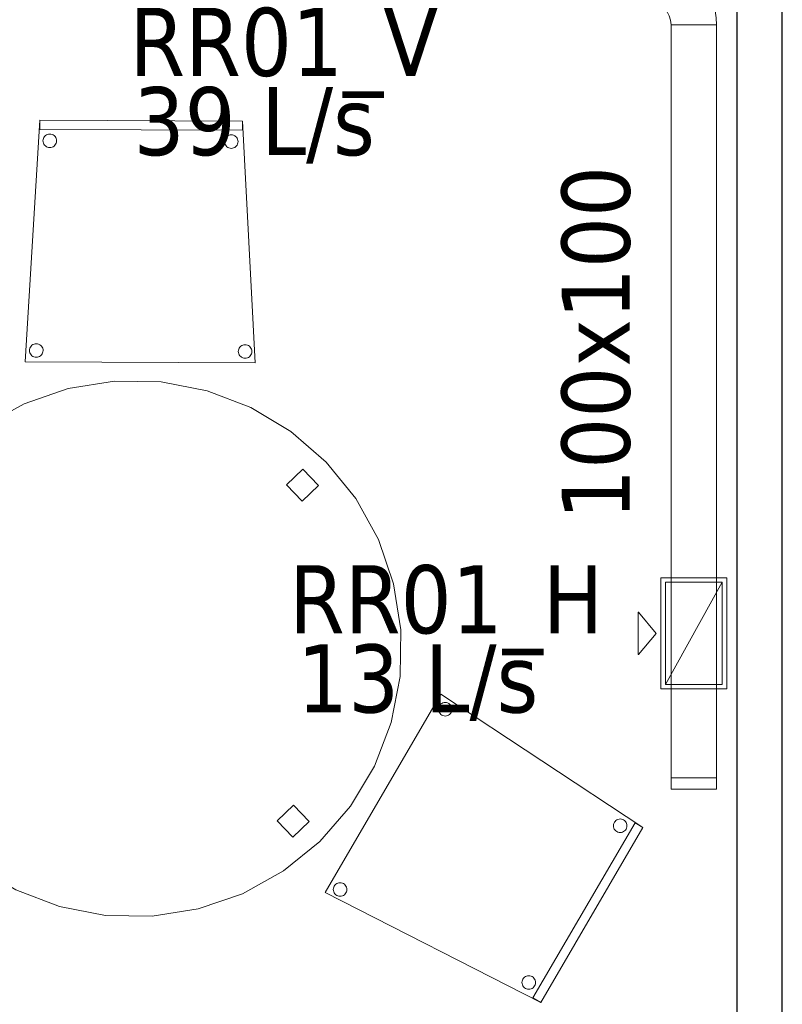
# Model space of a CAD drawing. Header units: metres. Extents: x 397.7 to 427.5, y 12.7 to 28.4.
# Tile 22 of 142: x 413.3 to 415, y 13.9 to 16.1. Entities that reach past the tile are written whole.
import ezdxf

# ---------------------------------------------------------------- set-up
doc = ezdxf.new("R2010")
doc.units = ezdxf.units.M
for name, color, linetype, lineweight in [('02_MOBILIARIO', 7, 'Continuous', 18), ('A-DETL-____-MBND', 7, 'Continuous', 18), ('A-GENM-____-OTLN', 7, 'Continuous', 18), ('A-WALL-____-MCUT', 7, 'Continuous', 25), ('A-WALL-____-OTLN', 7, 'Continuous', 25), ('M-HVAC-CDFF-IDEN', 7, 'Continuous', 30), ('M-HVAC-CDFF-OTLN', 7, 'Continuous', 18), ('M-HVAC-DUCT-IDEN', 7, 'Continuous', 30), ('M-HVAC-DUCT-OTLN', 7, 'Continuous', 18)]:
    doc.layers.add(name, color=color, linetype=linetype, lineweight=lineweight)
doc.styles.add('Tahoma_2', font='tahoma.ttf', dxfattribs={"height": 0.15})

# ---------------------------------------------------------------- blocks, each defined once
blk = doc.blocks.new('Family - Cadira confident_P2-152844-05_CLI_AIRE_P2')
at = {"layer": 'A-DETL-____-MBND', "color": 253, "true_color": 0xaaaaaa}
for p, q in [((0, 0.0022), (0.0323, 0.5347)), ((0.0323, 0.5347), (0, 0.0022)), ((0.0322, 0.5147), (0.0323, 0.5347)), ((0.0323, 0.5347), (0.0322, 0.5147)), ((0.0323, 0.5347), (0.4788, 0.5327)), ((0.4788, 0.5327), (0.0323, 0.5347)), ((0.0323, 0.5347), (0.4788, 0.5327)), ((0.4788, 0.5327), (0.0323, 0.5347)), ((0.4788, 0.5327), (0.4787, 0.5127)), ((0.4787, 0.5127), (0.4788, 0.5327)), ((0.4788, 0.5327), (0.5065, 0)), ((0.5065, 0), (0.4788, 0.5327)), ((0.4787, 0.5127), (0.0322, 0.5147)), ((0.0322, 0.5147), (0.4787, 0.5127)), ((0.0426, 0.4991), (0.0444, 0.501)), ((0.0444, 0.501), (0.0426, 0.4991)), ((0.0444, 0.501), (0.0466, 0.5024)), ((0.0466, 0.5024), (0.0444, 0.501)), ((0.0466, 0.5024), (0.0489, 0.5035)), ((0.0489, 0.5035), (0.0466, 0.5024)), ((0.0489, 0.5035), (0.0515, 0.5042)), ((0.0515, 0.5042), (0.0489, 0.5035)), ((0.0515, 0.5042), (0.054, 0.5044)), ((0.054, 0.5044), (0.0515, 0.5042)), ((0.054, 0.5044), (0.0566, 0.5042)), ((0.0566, 0.5042), (0.054, 0.5044)), ((0.0566, 0.5042), (0.0592, 0.5035)), ((0.0592, 0.5035), (0.0566, 0.5042)), ((0.0592, 0.5035), (0.0615, 0.5024)), ((0.0615, 0.5024), (0.0592, 0.5035)), ((0.0615, 0.5024), (0.0636, 0.5009)), ((0.0636, 0.5009), (0.0615, 0.5024)), ((0.0636, 0.5009), (0.0655, 0.499)), ((0.0655, 0.499), (0.0636, 0.5009)), ((0.4426, 0.4974), (0.4444, 0.4992)), ((0.4444, 0.4992), (0.4426, 0.4974)), ((0.4444, 0.4992), (0.4466, 0.5007)), ((0.4466, 0.5007), (0.4444, 0.4992)), ((0.4466, 0.5007), (0.4489, 0.5018)), ((0.4489, 0.5018), (0.4466, 0.5007)), ((0.4489, 0.5018), (0.4514, 0.5025)), ((0.4514, 0.5025), (0.4489, 0.5018)), ((0.4514, 0.5025), (0.454, 0.5027)), ((0.454, 0.5027), (0.4514, 0.5025)), ((0.454, 0.5027), (0.4566, 0.5024)), ((0.4566, 0.5024), (0.454, 0.5027)), ((0.4566, 0.5024), (0.4591, 0.5018)), ((0.4591, 0.5018), (0.4566, 0.5024)), ((0.4591, 0.5018), (0.4615, 0.5006)), ((0.4615, 0.5006), (0.4591, 0.5018)), ((0.4615, 0.5006), (0.4636, 0.4991)), ((0.4636, 0.4991), (0.4615, 0.5006)), ((0.039, 0.4895), (0.0393, 0.4921)), ((0.0393, 0.4921), (0.039, 0.4895)), ((0.0393, 0.4869), (0.039, 0.4895)), ((0.039, 0.4895), (0.0393, 0.4869)), ((0.0393, 0.4921), (0.04, 0.4946)), ((0.04, 0.4946), (0.0393, 0.4921)), ((0.0399, 0.4844), (0.0393, 0.4869)), ((0.0393, 0.4869), (0.0399, 0.4844)), ((0.041, 0.4821), (0.0399, 0.4844)), ((0.0399, 0.4844), (0.041, 0.4821)), ((0.04, 0.4946), (0.0411, 0.497)), ((0.0411, 0.497), (0.04, 0.4946)), ((0.0425, 0.4799), (0.041, 0.4821)), ((0.041, 0.4821), (0.0425, 0.4799)), ((0.0411, 0.497), (0.0426, 0.4991)), ((0.0426, 0.4991), (0.0411, 0.497)), ((0.0443, 0.4781), (0.0425, 0.4799)), ((0.0425, 0.4799), (0.0443, 0.4781)), ((0.0465, 0.4766), (0.0443, 0.4781)), ((0.0443, 0.4781), (0.0465, 0.4766)), ((0.0635, 0.478), (0.0614, 0.4765)), ((0.0614, 0.4765), (0.0635, 0.478)), ((0.0654, 0.4798), (0.0635, 0.478)), ((0.0635, 0.478), (0.0654, 0.4798)), ((0.0669, 0.4819), (0.0654, 0.4798)), ((0.0654, 0.4798), (0.0669, 0.4819)), ((0.0655, 0.499), (0.067, 0.4969)), ((0.067, 0.4969), (0.0655, 0.499)), ((0.068, 0.4843), (0.0669, 0.4819)), ((0.0669, 0.4819), (0.068, 0.4843)), ((0.067, 0.4969), (0.068, 0.4945)), ((0.068, 0.4945), (0.067, 0.4969)), ((0.068, 0.4945), (0.0687, 0.492)), ((0.0687, 0.492), (0.068, 0.4945)), ((0.0687, 0.4868), (0.068, 0.4843)), ((0.068, 0.4843), (0.0687, 0.4868)), ((0.0687, 0.492), (0.0689, 0.4894)), ((0.0689, 0.4894), (0.0687, 0.492)), ((0.0689, 0.4894), (0.0687, 0.4868)), ((0.0687, 0.4868), (0.0689, 0.4894)), ((0.439, 0.4878), (0.4393, 0.4904)), ((0.4393, 0.4904), (0.439, 0.4878)), ((0.4393, 0.4852), (0.439, 0.4878)), ((0.439, 0.4878), (0.4393, 0.4852)), ((0.4393, 0.4904), (0.44, 0.4929)), ((0.44, 0.4929), (0.4393, 0.4904)), ((0.4399, 0.4827), (0.4393, 0.4852)), ((0.4393, 0.4852), (0.4399, 0.4827)), ((0.441, 0.4803), (0.4399, 0.4827)), ((0.4399, 0.4827), (0.441, 0.4803)), ((0.44, 0.4929), (0.4411, 0.4953)), ((0.4411, 0.4953), (0.44, 0.4929)), ((0.4425, 0.4782), (0.441, 0.4803)), ((0.441, 0.4803), (0.4425, 0.4782)), ((0.4411, 0.4953), (0.4426, 0.4974)), ((0.4426, 0.4974), (0.4411, 0.4953)), ((0.4443, 0.4763), (0.4425, 0.4782)), ((0.4425, 0.4782), (0.4443, 0.4763)), ((0.4654, 0.4781), (0.4635, 0.4763)), ((0.4635, 0.4763), (0.4654, 0.4781)), ((0.4636, 0.4991), (0.4655, 0.4973)), ((0.4655, 0.4973), (0.4636, 0.4991)), ((0.4669, 0.4802), (0.4654, 0.4781)), ((0.4654, 0.4781), (0.4669, 0.4802)), ((0.4655, 0.4973), (0.4669, 0.4951)), ((0.4669, 0.4951), (0.4655, 0.4973)), ((0.4669, 0.4951), (0.468, 0.4928)), ((0.468, 0.4928), (0.4669, 0.4951)), ((0.468, 0.4826), (0.4669, 0.4802)), ((0.4669, 0.4802), (0.468, 0.4826)), ((0.468, 0.4928), (0.4687, 0.4903)), ((0.4687, 0.4903), (0.468, 0.4928)), ((0.4687, 0.4851), (0.468, 0.4826)), ((0.468, 0.4826), (0.4687, 0.4851)), ((0.4687, 0.4903), (0.4689, 0.4877)), ((0.4689, 0.4877), (0.4687, 0.4903)), ((0.4689, 0.4877), (0.4687, 0.4851)), ((0.4687, 0.4851), (0.4689, 0.4877)), ((0.0488, 0.4755), (0.0465, 0.4766)), ((0.0465, 0.4766), (0.0488, 0.4755)), ((0.0513, 0.4748), (0.0488, 0.4755)), ((0.0488, 0.4755), (0.0513, 0.4748)), ((0.0539, 0.4745), (0.0513, 0.4748)), ((0.0513, 0.4748), (0.0539, 0.4745)), ((0.0565, 0.4748), (0.0539, 0.4745)), ((0.0539, 0.4745), (0.0565, 0.4748)), ((0.059, 0.4754), (0.0565, 0.4748)), ((0.0565, 0.4748), (0.059, 0.4754)), ((0.0614, 0.4765), (0.059, 0.4754)), ((0.059, 0.4754), (0.0614, 0.4765)), ((0.4465, 0.4748), (0.4443, 0.4763)), ((0.4443, 0.4763), (0.4465, 0.4748)), ((0.4488, 0.4737), (0.4465, 0.4748)), ((0.4465, 0.4748), (0.4488, 0.4737)), ((0.4513, 0.473), (0.4488, 0.4737)), ((0.4488, 0.4737), (0.4513, 0.473)), ((0.4539, 0.4728), (0.4513, 0.473)), ((0.4513, 0.473), (0.4539, 0.4728)), ((0.4565, 0.473), (0.4539, 0.4728)), ((0.4539, 0.4728), (0.4565, 0.473)), ((0.459, 0.4737), (0.4565, 0.473)), ((0.4565, 0.473), (0.459, 0.4737)), ((0.4614, 0.4748), (0.459, 0.4737)), ((0.459, 0.4737), (0.4614, 0.4748)), ((0.4635, 0.4763), (0.4614, 0.4748)), ((0.4614, 0.4748), (0.4635, 0.4763)), ((0.0094, 0.0273), (0.0096, 0.0298)), ((0.0096, 0.0298), (0.0094, 0.0273)), ((0.0096, 0.0247), (0.0094, 0.0273)), ((0.0094, 0.0273), (0.0096, 0.0247)), ((0.0096, 0.0298), (0.0103, 0.0324)), ((0.0103, 0.0324), (0.0096, 0.0298)), ((0.0103, 0.0221), (0.0096, 0.0247)), ((0.0096, 0.0247), (0.0103, 0.0221)), ((0.0103, 0.0324), (0.0114, 0.0347)), ((0.0114, 0.0347), (0.0103, 0.0324)), ((0.0114, 0.0198), (0.0103, 0.0221)), ((0.0103, 0.0221), (0.0114, 0.0198)), ((0.0114, 0.0347), (0.0129, 0.0368)), ((0.0129, 0.0368), (0.0114, 0.0347)), ((0.0129, 0.0368), (0.0148, 0.0387)), ((0.0148, 0.0387), (0.0129, 0.0368)), ((0.0148, 0.0387), (0.0169, 0.0402)), ((0.0169, 0.0402), (0.0148, 0.0387)), ((0.0169, 0.0402), (0.0193, 0.0413)), ((0.0193, 0.0413), (0.0169, 0.0402)), ((0.0193, 0.0413), (0.0218, 0.0419)), ((0.0218, 0.0419), (0.0193, 0.0413)), ((0.0218, 0.0419), (0.0244, 0.0421)), ((0.0244, 0.0421), (0.0218, 0.0419)), ((0.0244, 0.0421), (0.027, 0.0419)), ((0.027, 0.0419), (0.0244, 0.0421)), ((0.027, 0.0419), (0.0295, 0.0412)), ((0.0295, 0.0412), (0.027, 0.0419)), ((0.0295, 0.0412), (0.0319, 0.0401)), ((0.0319, 0.0401), (0.0295, 0.0412)), ((0.0319, 0.0401), (0.034, 0.0386)), ((0.034, 0.0386), (0.0319, 0.0401)), ((0.034, 0.0386), (0.0358, 0.0367)), ((0.0358, 0.0367), (0.034, 0.0386)), ((0.0358, 0.0367), (0.0373, 0.0346)), ((0.0373, 0.0346), (0.0358, 0.0367)), ((0.0383, 0.022), (0.0372, 0.0197)), ((0.0372, 0.0197), (0.0383, 0.022)), ((0.0373, 0.0346), (0.0384, 0.0322)), ((0.0384, 0.0322), (0.0373, 0.0346)), ((0.039, 0.0245), (0.0383, 0.022)), ((0.0383, 0.022), (0.039, 0.0245)), ((0.0384, 0.0322), (0.0391, 0.0297)), ((0.0391, 0.0297), (0.0384, 0.0322)), ((0.0393, 0.0271), (0.039, 0.0245)), ((0.039, 0.0245), (0.0393, 0.0271)), ((0.0391, 0.0297), (0.0393, 0.0271)), ((0.0393, 0.0271), (0.0391, 0.0297)), ((0.4694, 0.0253), (0.4696, 0.0279)), ((0.4696, 0.0279), (0.4694, 0.0253)), ((0.4696, 0.0227), (0.4694, 0.0253)), ((0.4694, 0.0253), (0.4696, 0.0227)), ((0.4696, 0.0279), (0.4703, 0.0304)), ((0.4703, 0.0304), (0.4696, 0.0279)), ((0.4703, 0.0201), (0.4696, 0.0227)), ((0.4696, 0.0227), (0.4703, 0.0201)), ((0.4703, 0.0304), (0.4714, 0.0327)), ((0.4714, 0.0327), (0.4703, 0.0304)), ((0.4714, 0.0327), (0.4729, 0.0348)), ((0.4729, 0.0348), (0.4714, 0.0327)), ((0.4729, 0.0348), (0.4748, 0.0367)), ((0.4748, 0.0367), (0.4729, 0.0348)), ((0.4748, 0.0367), (0.4769, 0.0382)), ((0.4769, 0.0382), (0.4748, 0.0367)), ((0.4769, 0.0382), (0.4793, 0.0393)), ((0.4793, 0.0393), (0.4769, 0.0382)), ((0.4793, 0.0393), (0.4818, 0.0399)), ((0.4818, 0.0399), (0.4793, 0.0393)), ((0.4818, 0.0399), (0.4844, 0.0401)), ((0.4844, 0.0401), (0.4818, 0.0399)), ((0.4844, 0.0401), (0.487, 0.0399)), ((0.487, 0.0399), (0.4844, 0.0401)), ((0.487, 0.0399), (0.4895, 0.0392)), ((0.4895, 0.0392), (0.487, 0.0399)), ((0.4895, 0.0392), (0.4919, 0.0381)), ((0.4919, 0.0381), (0.4895, 0.0392)), ((0.4919, 0.0381), (0.494, 0.0366)), ((0.494, 0.0366), (0.4919, 0.0381)), ((0.494, 0.0366), (0.4958, 0.0347)), ((0.4958, 0.0347), (0.494, 0.0366)), ((0.4958, 0.0347), (0.4973, 0.0326)), ((0.4973, 0.0326), (0.4958, 0.0347)), ((0.4973, 0.0326), (0.4984, 0.0302)), ((0.4984, 0.0302), (0.4973, 0.0326)), ((0.499, 0.0225), (0.4983, 0.02)), ((0.4983, 0.02), (0.499, 0.0225)), ((0.4984, 0.0302), (0.4991, 0.0277)), ((0.4991, 0.0277), (0.4984, 0.0302)), ((0.4993, 0.0251), (0.499, 0.0225)), ((0.499, 0.0225), (0.4993, 0.0251)), ((0.4991, 0.0277), (0.4993, 0.0251)), ((0.4993, 0.0251), (0.4991, 0.0277)), ((0.5065, 0), (0, 0.0022)), ((0, 0.0022), (0.5065, 0)), ((0.0128, 0.0176), (0.0114, 0.0198)), ((0.0114, 0.0198), (0.0128, 0.0176)), ((0.0147, 0.0158), (0.0128, 0.0176)), ((0.0128, 0.0176), (0.0147, 0.0158)), ((0.0168, 0.0143), (0.0147, 0.0158)), ((0.0147, 0.0158), (0.0168, 0.0143)), ((0.0192, 0.0132), (0.0168, 0.0143)), ((0.0168, 0.0143), (0.0192, 0.0132)), ((0.0217, 0.0125), (0.0192, 0.0132)), ((0.0192, 0.0132), (0.0217, 0.0125)), ((0.0243, 0.0123), (0.0217, 0.0125)), ((0.0217, 0.0125), (0.0243, 0.0123)), ((0.0269, 0.0125), (0.0243, 0.0123)), ((0.0243, 0.0123), (0.0269, 0.0125)), ((0.0294, 0.0131), (0.0269, 0.0125)), ((0.0269, 0.0125), (0.0294, 0.0131)), ((0.0317, 0.0142), (0.0294, 0.0131)), ((0.0294, 0.0131), (0.0317, 0.0142)), ((0.0339, 0.0157), (0.0317, 0.0142)), ((0.0317, 0.0142), (0.0339, 0.0157)), ((0.0357, 0.0175), (0.0339, 0.0157)), ((0.0339, 0.0157), (0.0357, 0.0175)), ((0.0372, 0.0197), (0.0357, 0.0175)), ((0.0357, 0.0175), (0.0372, 0.0197)), ((0.4714, 0.0178), (0.4703, 0.0201)), ((0.4703, 0.0201), (0.4714, 0.0178)), ((0.4728, 0.0156), (0.4714, 0.0178)), ((0.4714, 0.0178), (0.4728, 0.0156)), ((0.4747, 0.0138), (0.4728, 0.0156)), ((0.4728, 0.0156), (0.4747, 0.0138)), ((0.4768, 0.0123), (0.4747, 0.0138)), ((0.4747, 0.0138), (0.4768, 0.0123)), ((0.4792, 0.0112), (0.4768, 0.0123)), ((0.4768, 0.0123), (0.4792, 0.0112)), ((0.4817, 0.0105), (0.4792, 0.0112)), ((0.4792, 0.0112), (0.4817, 0.0105)), ((0.4843, 0.0103), (0.4817, 0.0105)), ((0.4817, 0.0105), (0.4843, 0.0103)), ((0.4869, 0.0105), (0.4843, 0.0103)), ((0.4843, 0.0103), (0.4869, 0.0105)), ((0.4894, 0.0111), (0.4869, 0.0105)), ((0.4869, 0.0105), (0.4894, 0.0111)), ((0.4917, 0.0122), (0.4894, 0.0111)), ((0.4894, 0.0111), (0.4917, 0.0122)), ((0.4939, 0.0137), (0.4917, 0.0122)), ((0.4917, 0.0122), (0.4939, 0.0137)), ((0.4957, 0.0155), (0.4939, 0.0137)), ((0.4939, 0.0137), (0.4957, 0.0155)), ((0.4972, 0.0177), (0.4957, 0.0155)), ((0.4957, 0.0155), (0.4972, 0.0177)), ((0.4983, 0.02), (0.4972, 0.0177)), ((0.4972, 0.0177), (0.4983, 0.02))]:
    blk.add_line(p, q, dxfattribs=at)
blk = doc.blocks.new('Family - Evans P2-152854-05_CLI_AIRE_P2')
at = {"layer": 'A-WALL-____-MCUT', "color": 253, "true_color": 0xaaaaaa}
for p, q in [((4.4949, 0.1), (0, 0.1)), ((0, 0), (4.4949, 0))]:
    blk.add_line(p, q, dxfattribs=at)
at = {"layer": 'A-WALL-____-OTLN', "color": 253, "true_color": 0xaaaaaa}
for p, q in [((4.4949, 0.1), (0, 0.1)), ((0, 0), (4.4949, 0))]:
    blk.add_line(p, q, dxfattribs=at)
at = {"layer": 'A-WALL-____-OTLN', "color": 253, "lineweight": 18, "true_color": 0xaaaaaa}
blk.add_line((0, 0), (4.4949, 0), dxfattribs=at)
blk = doc.blocks.new('Family - LONDR55-XX_ZZ-ARQ-CAA-M3D-Londres55-152886-05_CLI_AIRE_P2')
at = {"layer": 'A-DETL-____-MBND', "color": 253, "true_color": 0xaaaaaa}
for p, q in [((0.389, 1.1468), (0.4885, 1.1734)), ((0.4885, 1.1734), (0.389, 1.1468)), ((0.4885, 1.1734), (0.5912, 1.1824)), ((0.5912, 1.1824), (0.4885, 1.1734)), ((0.5912, 1.1824), (0.6939, 1.1734)), ((0.6939, 1.1734), (0.5912, 1.1824)), ((0.6939, 1.1734), (0.7934, 1.1468)), ((0.7934, 1.1468), (0.6939, 1.1734)), ((0.2956, 1.1032), (0.389, 1.1468)), ((0.389, 1.1468), (0.2956, 1.1032)), ((0.5771, 1.0844), (0.5771, 1.1344)), ((0.5771, 1.1344), (0.6271, 1.1344)), ((0.5771, 1.1344), (0.5771, 1.0844)), ((0.6271, 1.1344), (0.5771, 1.1344)), ((0.6271, 1.1344), (0.6271, 1.0844)), ((0.6271, 1.0844), (0.6271, 1.1344)), ((0.7934, 1.1468), (0.8868, 1.1032)), ((0.8868, 1.1032), (0.7934, 1.1468)), ((0.2112, 1.0441), (0.2956, 1.1032)), ((0.2956, 1.1032), (0.2112, 1.0441)), ((0.8868, 1.1032), (0.9712, 1.0441)), ((0.9712, 1.0441), (0.8868, 1.1032)), ((0.6271, 1.0844), (0.5771, 1.0844)), ((0.5771, 1.0844), (0.6271, 1.0844)), ((0.1383, 0.9712), (0.2112, 1.0441)), ((0.2112, 1.0441), (0.1383, 0.9712)), ((0.9712, 1.0441), (1.0441, 0.9712)), ((1.0441, 0.9712), (0.9712, 1.0441)), ((0.0792, 0.8868), (0.1383, 0.9712)), ((0.1383, 0.9712), (0.0792, 0.8868)), ((1.0441, 0.9712), (1.1032, 0.8868)), ((1.1032, 0.8868), (1.0441, 0.9712)), ((0.0357, 0.7934), (0.0792, 0.8868)), ((0.0792, 0.8868), (0.0357, 0.7934)), ((1.1032, 0.8868), (1.1468, 0.7934)), ((1.1468, 0.7934), (1.1032, 0.8868)), ((0.009, 0.6939), (0.0357, 0.7934)), ((0.0357, 0.7934), (0.009, 0.6939)), ((1.1468, 0.7934), (1.1734, 0.6939)), ((1.1734, 0.6939), (1.1468, 0.7934)), ((0, 0.5912), (0.009, 0.6939)), ((0.009, 0.6939), (0, 0.5912)), ((1.1734, 0.6939), (1.1824, 0.5912)), ((1.1824, 0.5912), (1.1734, 0.6939)), ((0.0475, 0.5662), (0.0475, 0.6162)), ((0.0475, 0.6162), (0.0975, 0.6162)), ((0.0475, 0.6162), (0.0475, 0.5662)), ((0.0975, 0.6162), (0.0475, 0.6162)), ((0.0975, 0.6162), (0.0975, 0.5662)), ((0.0975, 0.5662), (0.0975, 0.6162)), ((0.009, 0.4885), (0, 0.5912)), ((0, 0.5912), (0.009, 0.4885)), ((1.0845, 0.5456), (1.0845, 0.5956)), ((1.0845, 0.5956), (1.1345, 0.5956)), ((1.0845, 0.5956), (1.0845, 0.5456)), ((1.1345, 0.5956), (1.0845, 0.5956)), ((1.1345, 0.5956), (1.1345, 0.5456)), ((1.1345, 0.5456), (1.1345, 0.5956)), ((1.1824, 0.5912), (1.1734, 0.4885)), ((1.1734, 0.4885), (1.1824, 0.5912)), ((0.0975, 0.5662), (0.0475, 0.5662)), ((0.0475, 0.5662), (0.0975, 0.5662)), ((1.1345, 0.5456), (1.0845, 0.5456)), ((1.0845, 0.5456), (1.1345, 0.5456)), ((0.0357, 0.389), (0.009, 0.4885)), ((0.009, 0.4885), (0.0357, 0.389)), ((1.1734, 0.4885), (1.1468, 0.389)), ((1.1468, 0.389), (1.1734, 0.4885)), ((0.0792, 0.2956), (0.0357, 0.389)), ((0.0357, 0.389), (0.0792, 0.2956)), ((1.1468, 0.389), (1.1032, 0.2956)), ((1.1032, 0.2956), (1.1468, 0.389)), ((0.1383, 0.2112), (0.0792, 0.2956)), ((0.0792, 0.2956), (0.1383, 0.2112)), ((1.1032, 0.2956), (1.0441, 0.2112)), ((1.0441, 0.2112), (1.1032, 0.2956)), ((0.2112, 0.1383), (0.1383, 0.2112)), ((0.1383, 0.2112), (0.2112, 0.1383)), ((1.0441, 0.2112), (0.9712, 0.1383)), ((0.9712, 0.1383), (1.0441, 0.2112)), ((0.2956, 0.0792), (0.2112, 0.1383)), ((0.2112, 0.1383), (0.2956, 0.0792)), ((0.9712, 0.1383), (0.8868, 0.0792)), ((0.8868, 0.0792), (0.9712, 0.1383)), ((0.5771, 0.0476), (0.5771, 0.0976)), ((0.5771, 0.0976), (0.6271, 0.0976)), ((0.5771, 0.0976), (0.5771, 0.0476)), ((0.6271, 0.0976), (0.5771, 0.0976)), ((0.6271, 0.0976), (0.6271, 0.0476)), ((0.6271, 0.0476), (0.6271, 0.0976)), ((0.389, 0.0357), (0.2956, 0.0792)), ((0.2956, 0.0792), (0.389, 0.0357)), ((0.8868, 0.0792), (0.7934, 0.0357)), ((0.7934, 0.0357), (0.8868, 0.0792)), ((0.6271, 0.0476), (0.5771, 0.0476)), ((0.5771, 0.0476), (0.6271, 0.0476)), ((0.4885, 0.009), (0.389, 0.0357)), ((0.389, 0.0357), (0.4885, 0.009)), ((0.7934, 0.0357), (0.6939, 0.009)), ((0.6939, 0.009), (0.7934, 0.0357)), ((0.5912, 0), (0.4885, 0.009)), ((0.4885, 0.009), (0.5912, 0)), ((0.6939, 0.009), (0.5912, 0)), ((0.5912, 0), (0.6939, 0.009))]:
    blk.add_line(p, q, dxfattribs=at)
blk = doc.blocks.new('Family - Taula redona 1_2m-153125-05_CLI_AIRE_P2')
blk.add_blockref('Family - LONDR55-XX_ZZ-ARQ-CAA-M3D-Londres55-152886-05_CLI_AIRE_P2', (0, 0))
blk = doc.blocks.new('Family - Cadira confident_P2-153244-05_CLI_AIRE_P2')
at = {"layer": 'A-DETL-____-MBND', "color": 253, "true_color": 0xaaaaaa}
for p, q in [((0, 0.2424), (0.2552, 0.6799)), ((0.2552, 0.6799), (0, 0.2424)), ((0.2552, 0.6799), (0.7001, 0.3857)), ((0.7001, 0.3857), (0.2552, 0.6799)), ((0.2499, 0.649), (0.2506, 0.6515)), ((0.2506, 0.6515), (0.2499, 0.649)), ((0.2506, 0.6515), (0.2517, 0.6539)), ((0.2517, 0.6539), (0.2506, 0.6515)), ((0.2517, 0.6539), (0.2532, 0.656)), ((0.2532, 0.656), (0.2517, 0.6539)), ((0.2532, 0.656), (0.2551, 0.6579)), ((0.2551, 0.6579), (0.2532, 0.656)), ((0.2551, 0.6579), (0.2572, 0.6593)), ((0.2572, 0.6593), (0.2551, 0.6579)), ((0.2572, 0.6593), (0.2596, 0.6604)), ((0.2596, 0.6604), (0.2572, 0.6593)), ((0.2596, 0.6604), (0.2621, 0.6611)), ((0.2621, 0.6611), (0.2596, 0.6604)), ((0.2621, 0.6611), (0.2647, 0.6613)), ((0.2647, 0.6613), (0.2621, 0.6611)), ((0.2647, 0.6613), (0.2673, 0.6611)), ((0.2673, 0.6611), (0.2647, 0.6613)), ((0.2673, 0.6611), (0.2698, 0.6604)), ((0.2698, 0.6604), (0.2673, 0.6611)), ((0.2698, 0.6604), (0.2722, 0.6593)), ((0.2722, 0.6593), (0.2698, 0.6604)), ((0.2722, 0.6593), (0.2743, 0.6578)), ((0.2743, 0.6578), (0.2722, 0.6593)), ((0.2743, 0.6578), (0.2761, 0.6559)), ((0.2761, 0.6559), (0.2743, 0.6578)), ((0.2761, 0.6559), (0.2776, 0.6538)), ((0.2776, 0.6538), (0.2761, 0.6559)), ((0.2776, 0.6538), (0.2787, 0.6514)), ((0.2787, 0.6514), (0.2776, 0.6538)), ((0.2787, 0.6514), (0.2794, 0.6489)), ((0.2794, 0.6489), (0.2787, 0.6514)), ((0.2497, 0.6464), (0.2499, 0.649)), ((0.2499, 0.649), (0.2497, 0.6464)), ((0.2499, 0.6438), (0.2497, 0.6464)), ((0.2497, 0.6464), (0.2499, 0.6438)), ((0.2506, 0.6413), (0.2499, 0.6438)), ((0.2499, 0.6438), (0.2506, 0.6413)), ((0.2517, 0.639), (0.2506, 0.6413)), ((0.2506, 0.6413), (0.2517, 0.639)), ((0.2532, 0.6368), (0.2517, 0.639)), ((0.2517, 0.639), (0.2532, 0.6368)), ((0.255, 0.635), (0.2532, 0.6368)), ((0.2532, 0.6368), (0.255, 0.635)), ((0.2571, 0.6335), (0.255, 0.635)), ((0.255, 0.635), (0.2571, 0.6335)), ((0.2595, 0.6324), (0.2571, 0.6335)), ((0.2571, 0.6335), (0.2595, 0.6324)), ((0.262, 0.6317), (0.2595, 0.6324)), ((0.2595, 0.6324), (0.262, 0.6317)), ((0.2646, 0.6314), (0.262, 0.6317)), ((0.262, 0.6317), (0.2646, 0.6314)), ((0.2672, 0.6316), (0.2646, 0.6314)), ((0.2646, 0.6314), (0.2672, 0.6316)), ((0.2697, 0.6323), (0.2672, 0.6316)), ((0.2672, 0.6316), (0.2697, 0.6323)), ((0.272, 0.6334), (0.2697, 0.6323)), ((0.2697, 0.6323), (0.272, 0.6334)), ((0.2742, 0.6349), (0.272, 0.6334)), ((0.272, 0.6334), (0.2742, 0.6349)), ((0.276, 0.6367), (0.2742, 0.6349)), ((0.2742, 0.6349), (0.276, 0.6367)), ((0.2775, 0.6388), (0.276, 0.6367)), ((0.276, 0.6367), (0.2775, 0.6388)), ((0.2787, 0.6412), (0.2775, 0.6388)), ((0.2775, 0.6388), (0.2787, 0.6412)), ((0.2793, 0.6437), (0.2787, 0.6412)), ((0.2787, 0.6412), (0.2793, 0.6437)), ((0.2796, 0.6463), (0.2793, 0.6437)), ((0.2793, 0.6437), (0.2796, 0.6463)), ((0.2794, 0.6489), (0.2796, 0.6463)), ((0.2796, 0.6463), (0.2794, 0.6489)), ((0.4579, 0.0101), (0.6829, 0.3958)), ((0.6829, 0.3958), (0.4579, 0.0101)), ((0.6352, 0.3896), (0.6355, 0.3922)), ((0.6355, 0.3922), (0.6352, 0.3896)), ((0.6355, 0.3922), (0.6361, 0.3947)), ((0.6361, 0.3947), (0.6355, 0.3922)), ((0.6361, 0.3947), (0.6373, 0.3971)), ((0.6373, 0.3971), (0.6361, 0.3947)), ((0.6373, 0.3971), (0.6388, 0.3992)), ((0.6388, 0.3992), (0.6373, 0.3971)), ((0.6388, 0.3992), (0.6406, 0.401)), ((0.6406, 0.401), (0.6388, 0.3992)), ((0.6406, 0.401), (0.6427, 0.4025)), ((0.6427, 0.4025), (0.6406, 0.401)), ((0.6427, 0.4025), (0.6451, 0.4036)), ((0.6451, 0.4036), (0.6427, 0.4025)), ((0.6451, 0.4036), (0.6476, 0.4043)), ((0.6476, 0.4043), (0.6451, 0.4036)), ((0.6476, 0.4043), (0.6502, 0.4045)), ((0.6502, 0.4045), (0.6476, 0.4043)), ((0.6502, 0.4045), (0.6528, 0.4043)), ((0.6528, 0.4043), (0.6502, 0.4045)), ((0.6528, 0.4043), (0.6553, 0.4036)), ((0.6553, 0.4036), (0.6528, 0.4043)), ((0.6553, 0.4036), (0.6577, 0.4025)), ((0.6577, 0.4025), (0.6553, 0.4036)), ((0.6577, 0.4025), (0.6598, 0.401)), ((0.6598, 0.401), (0.6577, 0.4025)), ((0.6598, 0.401), (0.6616, 0.3991)), ((0.6616, 0.3991), (0.6598, 0.401)), ((0.6616, 0.3991), (0.6631, 0.397)), ((0.6631, 0.397), (0.6616, 0.3991)), ((0.6631, 0.397), (0.6642, 0.3946)), ((0.6642, 0.3946), (0.6631, 0.397)), ((0.6642, 0.3946), (0.6649, 0.3921)), ((0.6649, 0.3921), (0.6642, 0.3946)), ((0.6649, 0.3921), (0.6651, 0.3895)), ((0.6651, 0.3895), (0.6649, 0.3921)), ((0.6829, 0.3958), (0.7001, 0.3857)), ((0.7001, 0.3857), (0.6829, 0.3958)), ((0.7001, 0.3857), (0.4752, 0)), ((0.4752, 0), (0.7001, 0.3857)), ((0.7001, 0.3857), (0.4752, 0)), ((0.4752, 0), (0.7001, 0.3857)), ((0.6354, 0.387), (0.6352, 0.3896)), ((0.6352, 0.3896), (0.6354, 0.387)), ((0.6361, 0.3845), (0.6354, 0.387)), ((0.6354, 0.387), (0.6361, 0.3845)), ((0.6372, 0.3821), (0.6361, 0.3845)), ((0.6361, 0.3845), (0.6372, 0.3821)), ((0.6387, 0.38), (0.6372, 0.3821)), ((0.6372, 0.3821), (0.6387, 0.38)), ((0.6405, 0.3782), (0.6387, 0.38)), ((0.6387, 0.38), (0.6405, 0.3782)), ((0.6426, 0.3766), (0.6405, 0.3782)), ((0.6405, 0.3782), (0.6426, 0.3766)), ((0.645, 0.3755), (0.6426, 0.3766)), ((0.6426, 0.3766), (0.645, 0.3755)), ((0.6475, 0.3749), (0.645, 0.3755)), ((0.645, 0.3755), (0.6475, 0.3749)), ((0.6501, 0.3746), (0.6475, 0.3749)), ((0.6475, 0.3749), (0.6501, 0.3746)), ((0.6527, 0.3748), (0.6501, 0.3746)), ((0.6501, 0.3746), (0.6527, 0.3748)), ((0.6552, 0.3755), (0.6527, 0.3748)), ((0.6527, 0.3748), (0.6552, 0.3755)), ((0.6576, 0.3766), (0.6552, 0.3755)), ((0.6552, 0.3755), (0.6576, 0.3766)), ((0.6597, 0.3781), (0.6576, 0.3766)), ((0.6576, 0.3766), (0.6597, 0.3781)), ((0.6616, 0.3799), (0.6597, 0.3781)), ((0.6597, 0.3781), (0.6616, 0.3799)), ((0.6631, 0.382), (0.6616, 0.3799)), ((0.6616, 0.3799), (0.6631, 0.382)), ((0.6642, 0.3844), (0.6631, 0.382)), ((0.6631, 0.382), (0.6642, 0.3844)), ((0.6649, 0.3869), (0.6642, 0.3844)), ((0.6642, 0.3844), (0.6649, 0.3869)), ((0.6651, 0.3895), (0.6649, 0.3869)), ((0.6649, 0.3869), (0.6651, 0.3895)), ((0.0215, 0.2587), (0.0234, 0.2605)), ((0.0234, 0.2605), (0.0215, 0.2587)), ((0.0234, 0.2605), (0.0255, 0.262)), ((0.0255, 0.262), (0.0234, 0.2605)), ((0.0255, 0.262), (0.0279, 0.2631)), ((0.0279, 0.2631), (0.0255, 0.262)), ((0.0279, 0.2631), (0.0304, 0.2637)), ((0.0304, 0.2637), (0.0279, 0.2631)), ((0.0304, 0.2637), (0.033, 0.2639)), ((0.033, 0.2639), (0.0304, 0.2637)), ((0.033, 0.2639), (0.0356, 0.2637)), ((0.0356, 0.2637), (0.033, 0.2639)), ((0.0356, 0.2637), (0.0381, 0.263)), ((0.0381, 0.263), (0.0356, 0.2637)), ((0.0381, 0.263), (0.0404, 0.2619)), ((0.0404, 0.2619), (0.0381, 0.263)), ((0.0404, 0.2619), (0.0426, 0.2604)), ((0.0426, 0.2604), (0.0404, 0.2619)), ((0.4752, 0), (0, 0.2424)), ((0, 0.2424), (0.4752, 0)), ((0.018, 0.2491), (0.0182, 0.2517)), ((0.0182, 0.2517), (0.018, 0.2491)), ((0.0182, 0.2465), (0.018, 0.2491)), ((0.018, 0.2491), (0.0182, 0.2465)), ((0.0182, 0.2517), (0.0189, 0.2542)), ((0.0189, 0.2542), (0.0182, 0.2517)), ((0.0188, 0.244), (0.0182, 0.2465)), ((0.0182, 0.2465), (0.0188, 0.244)), ((0.0199, 0.2416), (0.0188, 0.244)), ((0.0188, 0.244), (0.0199, 0.2416)), ((0.0189, 0.2542), (0.02, 0.2565)), ((0.02, 0.2565), (0.0189, 0.2542)), ((0.0214, 0.2394), (0.0199, 0.2416)), ((0.0199, 0.2416), (0.0214, 0.2394)), ((0.02, 0.2565), (0.0215, 0.2587)), ((0.0215, 0.2587), (0.02, 0.2565)), ((0.0233, 0.2376), (0.0214, 0.2394)), ((0.0214, 0.2394), (0.0233, 0.2376)), ((0.0443, 0.2393), (0.0425, 0.2375)), ((0.0425, 0.2375), (0.0443, 0.2393)), ((0.0426, 0.2604), (0.0444, 0.2586)), ((0.0444, 0.2586), (0.0426, 0.2604)), ((0.0458, 0.2415), (0.0443, 0.2393)), ((0.0443, 0.2393), (0.0458, 0.2415)), ((0.0444, 0.2586), (0.0459, 0.2564)), ((0.0459, 0.2564), (0.0444, 0.2586)), ((0.0469, 0.2438), (0.0458, 0.2415)), ((0.0458, 0.2415), (0.0469, 0.2438)), ((0.0459, 0.2564), (0.047, 0.254)), ((0.047, 0.254), (0.0459, 0.2564)), ((0.0476, 0.2463), (0.0469, 0.2438)), ((0.0469, 0.2438), (0.0476, 0.2463)), ((0.047, 0.254), (0.0476, 0.2515)), ((0.0476, 0.2515), (0.047, 0.254)), ((0.0476, 0.2515), (0.0478, 0.2489)), ((0.0478, 0.2489), (0.0476, 0.2515)), ((0.0478, 0.2489), (0.0476, 0.2463)), ((0.0476, 0.2463), (0.0478, 0.2489)), ((0.0254, 0.2361), (0.0233, 0.2376)), ((0.0233, 0.2376), (0.0254, 0.2361)), ((0.0277, 0.235), (0.0254, 0.2361)), ((0.0254, 0.2361), (0.0277, 0.235)), ((0.0303, 0.2343), (0.0277, 0.235)), ((0.0277, 0.235), (0.0303, 0.2343)), ((0.0328, 0.2341), (0.0303, 0.2343)), ((0.0303, 0.2343), (0.0328, 0.2341)), ((0.0354, 0.2343), (0.0328, 0.2341)), ((0.0328, 0.2341), (0.0354, 0.2343)), ((0.038, 0.2349), (0.0354, 0.2343)), ((0.0354, 0.2343), (0.038, 0.2349)), ((0.0403, 0.236), (0.038, 0.2349)), ((0.038, 0.2349), (0.0403, 0.236)), ((0.0425, 0.2375), (0.0403, 0.236)), ((0.0403, 0.236), (0.0425, 0.2375)), ((0.4337, 0.0441), (0.434, 0.0467)), ((0.434, 0.0467), (0.4337, 0.0441)), ((0.4339, 0.0415), (0.4337, 0.0441)), ((0.4337, 0.0441), (0.4339, 0.0415)), ((0.434, 0.0467), (0.4346, 0.0492)), ((0.4346, 0.0492), (0.434, 0.0467)), ((0.4346, 0.0492), (0.4358, 0.0515)), ((0.4358, 0.0515), (0.4346, 0.0492)), ((0.4358, 0.0515), (0.4373, 0.0537)), ((0.4373, 0.0537), (0.4358, 0.0515)), ((0.4373, 0.0537), (0.4391, 0.0555)), ((0.4391, 0.0555), (0.4373, 0.0537)), ((0.4391, 0.0555), (0.4412, 0.057)), ((0.4412, 0.057), (0.4391, 0.0555)), ((0.4412, 0.057), (0.4436, 0.0581)), ((0.4436, 0.0581), (0.4412, 0.057)), ((0.4436, 0.0581), (0.4461, 0.0587)), ((0.4461, 0.0587), (0.4436, 0.0581)), ((0.4461, 0.0587), (0.4487, 0.059)), ((0.4487, 0.059), (0.4461, 0.0587)), ((0.4487, 0.059), (0.4513, 0.0587)), ((0.4513, 0.0587), (0.4487, 0.059)), ((0.4513, 0.0587), (0.4538, 0.058)), ((0.4538, 0.058), (0.4513, 0.0587)), ((0.4538, 0.058), (0.4562, 0.0569)), ((0.4562, 0.0569), (0.4538, 0.058)), ((0.4562, 0.0569), (0.4583, 0.0554)), ((0.4583, 0.0554), (0.4562, 0.0569)), ((0.4583, 0.0554), (0.4601, 0.0536)), ((0.4601, 0.0536), (0.4583, 0.0554)), ((0.4601, 0.0536), (0.4616, 0.0514)), ((0.4616, 0.0514), (0.4601, 0.0536)), ((0.4616, 0.0514), (0.4627, 0.0491)), ((0.4627, 0.0491), (0.4616, 0.0514)), ((0.4627, 0.0491), (0.4634, 0.0465)), ((0.4634, 0.0465), (0.4627, 0.0491)), ((0.4634, 0.0465), (0.4636, 0.044)), ((0.4636, 0.044), (0.4634, 0.0465)), ((0.4636, 0.044), (0.4634, 0.0414)), ((0.4634, 0.0414), (0.4636, 0.044)), ((0.4346, 0.039), (0.4339, 0.0415)), ((0.4339, 0.0415), (0.4346, 0.039)), ((0.4357, 0.0366), (0.4346, 0.039)), ((0.4346, 0.039), (0.4357, 0.0366)), ((0.4372, 0.0345), (0.4357, 0.0366)), ((0.4357, 0.0366), (0.4372, 0.0345)), ((0.439, 0.0326), (0.4372, 0.0345)), ((0.4372, 0.0345), (0.439, 0.0326)), ((0.4411, 0.0311), (0.439, 0.0326)), ((0.439, 0.0326), (0.4411, 0.0311)), ((0.4435, 0.03), (0.4411, 0.0311)), ((0.4411, 0.0311), (0.4435, 0.03)), ((0.446, 0.0293), (0.4435, 0.03)), ((0.4435, 0.03), (0.446, 0.0293)), ((0.4486, 0.0291), (0.446, 0.0293)), ((0.446, 0.0293), (0.4486, 0.0291)), ((0.4512, 0.0293), (0.4486, 0.0291)), ((0.4486, 0.0291), (0.4512, 0.0293)), ((0.4537, 0.03), (0.4512, 0.0293)), ((0.4512, 0.0293), (0.4537, 0.03)), ((0.4561, 0.031), (0.4537, 0.03)), ((0.4537, 0.03), (0.4561, 0.031)), ((0.4582, 0.0325), (0.4561, 0.031)), ((0.4561, 0.031), (0.4582, 0.0325)), ((0.4601, 0.0344), (0.4582, 0.0325)), ((0.4582, 0.0325), (0.4601, 0.0344)), ((0.4616, 0.0365), (0.4601, 0.0344)), ((0.4601, 0.0344), (0.4616, 0.0365)), ((0.4627, 0.0388), (0.4616, 0.0365)), ((0.4616, 0.0365), (0.4627, 0.0388)), ((0.4634, 0.0414), (0.4627, 0.0388)), ((0.4627, 0.0388), (0.4634, 0.0414)), ((0.4752, 0), (0.4579, 0.0101)), ((0.4579, 0.0101), (0.4752, 0))]:
    blk.add_line(p, q, dxfattribs=at)
blk = doc.blocks.new('LONDR55-XX_ZZ-ARQ-CAA-M3D-Londres55_ifc-1-05_CLI_AIRE_P2')
at = {"layer": '02_MOBILIARIO', "color": 253, "lineweight": 18, "true_color": 0xaaaaaa}
for name, p in [('Family - Cadira confident_P2-152844-05_CLI_AIRE_P2', (413.329, 15.3458)), ('Family - Cadira confident_P2-153244-05_CLI_AIRE_P2', (413.9898, 13.936))]:
    blk.add_blockref(name, p, dxfattribs=at)
at = {"layer": 'A-GENM-____-OTLN', "color": 253, "lineweight": 18, "true_color": 0xaaaaaa, "rotation": 224.0202716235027}
blk.add_blockref('Family - Taula redona 1_2m-153125-05_CLI_AIRE_P2', (413.5814, 15.5518), dxfattribs=at)
at = {"layer": 'A-WALL-____-OTLN', "color": 253, "lineweight": 18, "true_color": 0xaaaaaa, "rotation": 89.99999999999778}
blk.add_blockref('Family - Evans P2-152854-05_CLI_AIRE_P2', (414.9971, 13.1206), dxfattribs=at)
blk = doc.blocks.new('M_Codo rectangular - Radio - 1 W-459631-05_CLI_AIRE_P2')
at = {"layer": 'M-HVAC-DUCT-OTLN', "color": 40, "true_color": 0xffbf00}
for p, q in [((-0.1, -0.05), (-0.1, 0.05)), ((-0.1, 0.05), (-0.1, -0.05)), ((-0.05, -0.1), (0.05, -0.1)), ((0.05, -0.1), (-0.05, -0.1))]:
    blk.add_line(p, q, dxfattribs=at)
for radius, start in [(0.15, 0), (0.15, 0), (0.05, 360), (0.05, 0)]:
    blk.add_arc((-0.1, -0.1), radius, start, 90, dxfattribs=at)
blk = doc.blocks.new('ZYR_03_06_04_01 Reixa Sostre Retorn - RR01_H-V6-05_CLI_AIRE_P2')
at = {"layer": 'M-HVAC-CDFF-OTLN', "color": 40, "true_color": 0xffbf00}
for p, q in [((0.1225, 0.0725), (-0.1225, 0.0725)), ((-0.1225, 0.0725), (-0.1225, -0.0725)), ((-0.1225, -0.0725), (-0.1225, 0.0725)), ((-0.1225, 0.0725), (0.1225, 0.0725)), ((0.1225, -0.0725), (0.1225, 0.0725)), ((0.1225, 0.0725), (0.1225, -0.0725)), ((0.1125, 0.0625), (-0.1125, 0.0625)), ((-0.1125, 0.0625), (-0.1125, -0.0625)), ((-0.1125, -0.0625), (-0.1125, 0.0625)), ((-0.1125, 0.0625), (0.1125, 0.0625)), ((-0.1125, -0.0625), (-0.1125, 0.0625)), ((-0.1125, 0.0625), (0.1125, 0.0625)), ((0.1125, 0.0625), (-0.1125, 0.0625)), ((-0.1125, 0.0625), (-0.1125, -0.0625)), ((0.1125, -0.0625), (0.1125, 0.0625)), ((0.1125, 0.0625), (0.1125, -0.0625)), ((0.1125, 0.0625), (0.1125, -0.0625)), ((0.1125, -0.0625), (0.1125, 0.0625)), ((-0.1125, -0.0625), (0.1125, -0.0625)), ((0.1125, -0.0625), (-0.1125, -0.0625)), ((0.1125, -0.0625), (-0.1125, -0.0625)), ((-0.1125, -0.0625), (0.1125, -0.0625)), ((-0.1225, -0.0725), (0.1225, -0.0725)), ((0.1225, -0.0725), (-0.1225, -0.0725)), ((-0.0469, -0.1216), (0, -0.0829)), ((0.0469, -0.1216), (0, -0.0829)), ((-0.0469, -0.1226), (-0.0469, -0.1216)), ((0.0469, -0.1226), (-0.0469, -0.1226)), ((0.0469, -0.1226), (0.0469, -0.1216))]:
    blk.add_line(p, q, dxfattribs=at)
blk = doc.blocks.new('MEP_15_03 Injerto Conducte - Mínimo-480247-05_CLI_AIRE_P2')
at = {"layer": 'M-HVAC-DUCT-OTLN', "color": 40, "true_color": 0xffbf00}
for p, q in [((400.7377, 25.2479), (400.694, 25.0271)), ((400.7377, 25.2479), (400.694, 25.0271)), ((400.8603, 25.2236), (400.7377, 25.2479)), ((400.8603, 25.2236), (400.7377, 25.2479)), ((400.8166, 25.0029), (400.8603, 25.2236)), ((400.8166, 25.0029), (400.8603, 25.2236)), ((400.694, 25.0271), (400.8166, 25.0029)), ((400.694, 25.0271), (400.8166, 25.0029))]:
    blk.add_line(p, q, dxfattribs=at)
blk = doc.blocks.new('M_Remate rectangular - Estándar-V3-05_CLI_AIRE_P2')
at = {"layer": 'M-HVAC-DUCT-OTLN', "color": 40, "true_color": 0xffbf00}
for p, q in [((0, 0.05), (0, -0.05)), ((0, -0.05), (0, 0.05)), ((0, 0.05), (0.025, 0.05)), ((0.025, 0.05), (0, 0.05)), ((0.025, 0.05), (0.025, -0.05)), ((0.025, -0.05), (0.025, 0.05)), ((0.025, -0.05), (0, -0.05)), ((0.025, -0.05), (0, -0.05))]:
    blk.add_line(p, q, dxfattribs=at)

msp = doc.modelspace()

# ---------------------------------------------------------------- linework, layer by layer
at = {"layer": 'M-HVAC-DUCT-OTLN', "color": 40, "true_color": 0xffbf00}
for p, q in [((414.8521, 16.0913), (414.7521, 16.0913)), ((414.7521, 14.4313), (414.7521, 16.0913)), ((414.8521, 16.0913), (414.8521, 14.4313)), ((414.7396, 14.6371), (414.7396, 14.8621)), ((414.7396, 14.8621), (414.8646, 14.8621)), ((414.7396, 14.6371), (414.8646, 14.8621)), ((414.8646, 14.8621), (414.8646, 14.6371)), ((414.8646, 14.6371), (414.7396, 14.6371)), ((414.8521, 14.4313), (414.7521, 14.4313))]:
    msp.add_line(p, q, dxfattribs=at)

# ---------------------------------------------------------------- block references
at = {"lineweight": 5}
msp.add_blockref('LONDR55-XX_ZZ-ARQ-CAA-M3D-Londres55_ifc-1-05_CLI_AIRE_P2', (0, 0), dxfattribs=at)
at = {"layer": 'M-HVAC-CDFF-OTLN', "color": 40, "true_color": 0xffbf00, "rotation": 269.999999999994}
msp.add_blockref('ZYR_03_06_04_01 Reixa Sostre Retorn - RR01_H-V6-05_CLI_AIRE_P2', (414.8021, 14.7496), dxfattribs=at)
at = {"layer": 'M-HVAC-DUCT-OTLN', "color": 40, "true_color": 0xffbf00}
msp.add_blockref('M_Codo rectangular - Radio - 1 W-459631-05_CLI_AIRE_P2', (414.8021, 16.1913), dxfattribs=at)
for name, p, rotation in [('MEP_15_03 Injerto Conducte - Mínimo-480247-05_CLI_AIRE_P2', (26.5503, -87.7887), 11.20689815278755), ('M_Remate rectangular - Estándar-V3-05_CLI_AIRE_P2', (414.8021, 14.4313), 270)]:
    msp.add_blockref(name, p, dxfattribs=dict(at, rotation=rotation))

# ---------------------------------------------------------------- texts
at = {"layer": 'M-HVAC-CDFF-IDEN', "char_height": 0.15, "attachment_point": 1, "style": 'Tahoma_2'}
for s, insert, width in [('RR01_V', (413.5582, 16.1284), 0.84578), ('39 L/s', (413.5676, 15.9537), 0.661392), ('RR01_H', (413.9101, 14.8999), 0.865822), ('13 L/s', (413.9278, 14.7252), 0.661392)]:
    msp.add_mtext(s, dxfattribs=dict(at, insert=insert, width=width))
at = {"layer": 'M-HVAC-DUCT-IDEN', "insert": (414.5108, 14.9997), "char_height": 0.15, "width": 0.913924, "attachment_point": 1, "rotation": 90, "style": 'Tahoma_2'}
msp.add_mtext('100x100', dxfattribs=at)

doc.saveas('drawing.dxf')
